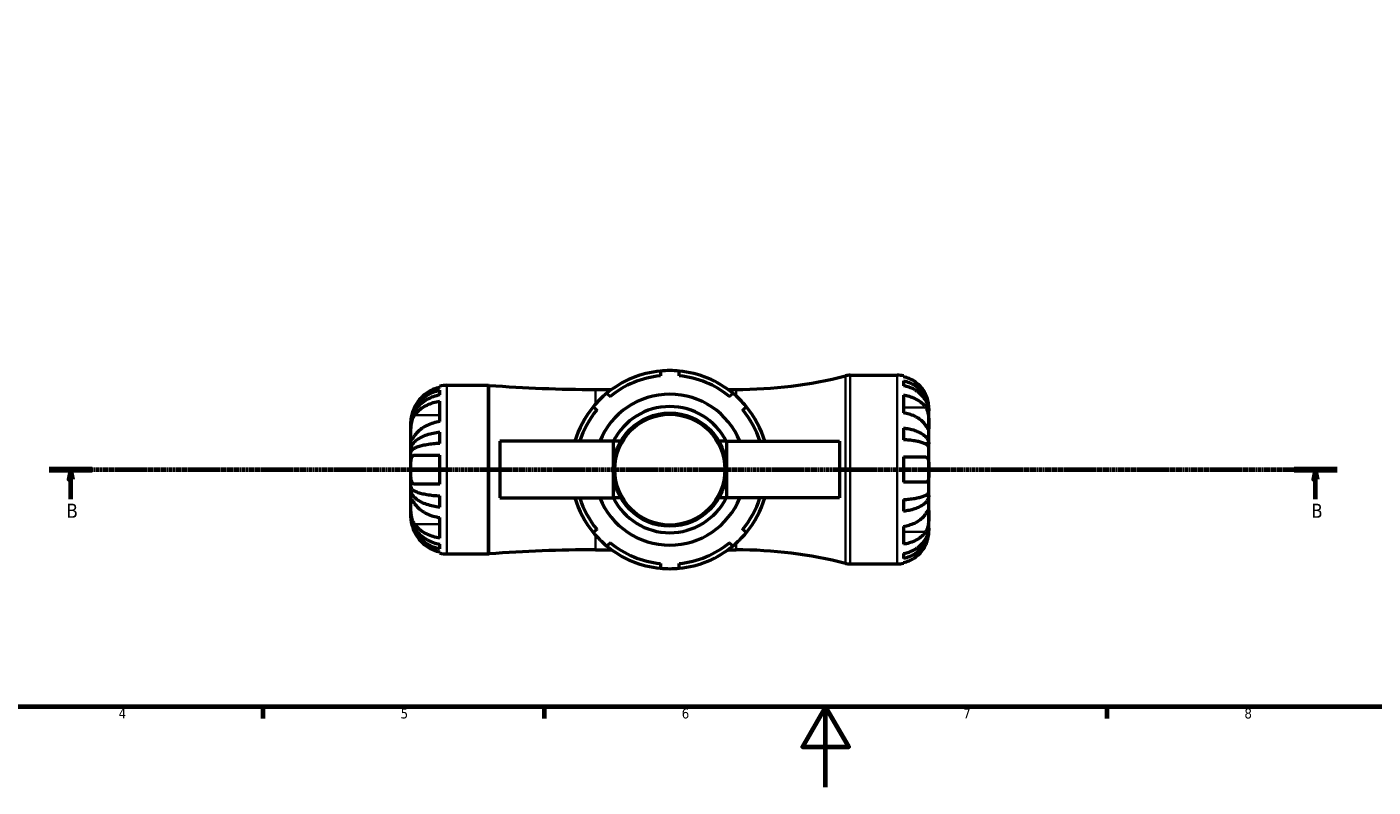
# Model space of a CAD drawing. Header units: millimetres. Extents: x 0 to 896, y 0 to 747.
# Tile 2 of 10: x 222 to 557, y 0 to 189. Entities that reach past the tile are written whole.
import ezdxf

# ---------------------------------------------------------------- set-up
doc = ezdxf.new("R2010")
doc.units = ezdxf.units.MM
doc.linetypes.add('CHAIN', pattern=[0.7087, 0.4724, -0.0591, 0.1181, -0.0591])
for name, color, linetype, lineweight in [('Border (ISO)', 7, 'Continuous', 70), ('Section Line (ISO)', 7, 'CHAIN', 70), ('Visible (ISO)', 7, 'Continuous', 50), ('Visible Narrow (ISO)', 7, 'Continuous', 35)]:
    doc.layers.add(name, color=color, linetype=linetype, lineweight=lineweight)
doc.styles.add('Label Text (ISO)', font='tahoma.ttf')
doc.styles.add('Note Text (ISO)', font='tahoma.ttf')

# ---------------------------------------------------------------- blocks, each defined once
blk = doc.blocks.new('Borders Default Border')
at = {"layer": 'Border (ISO)'}
for p, q in [((280.33, 20), (280.33, 17.1)), ((350.42, 20), (350.42, 17.1)), ((490.58, 20), (490.58, 17.1))]:
    blk.add_line(p, q, dxfattribs=at)
at = {"layer": 'Border (ISO)', "flags": 128}
for points in [[(20, 20), (20, 574), (821, 574), (821, 20), (20, 20)], [(420.5, 0), (420.5, 20), (414.73, 10), (426.27, 10), (420.5, 20)]]:
    blk.add_lwpolyline(points, dxfattribs=at)
at = {"layer": 'Border (ISO)', "color": 232, "true_color": 0xca0064, "char_height": 2.5, "attachment_point": 7, "style": 'Note Text (ISO)'}
for s, insert in [('4', (244.42, 17.1)), ('5', (314.64, 17.05)), ('6', (384.66, 17.05)), ('7', (454.77, 17.1)), ('8', (524.81, 17.04))]:
    blk.add_mtext(s, dxfattribs=dict(at, insert=insert))
blk = doc.blocks.new('2dTransSection0')
at = {"layer": 'Section Line (ISO)', "linetype": 'CHAIN'}
blk.add_line((227.15, 79.08), (547.9, 79.08), dxfattribs=at)
at = {"layer": 'Section Line (ISO)', "linetype": 'Continuous', "lineweight": 140}
for p, q in [((227.15, 79.08), (237.87, 79.08)), ((537.18, 79.08), (547.9, 79.08))]:
    blk.add_line(p, q, dxfattribs=at)
at = {"layer": 'Section Line (ISO)', "linetype": 'Continuous'}
for p, q in [((232.51, 79.08), (232.01, 76.58)), ((232.51, 76.58), (232.51, 79.08)), ((233.01, 76.58), (232.51, 79.08)), ((542.54, 79.08), (542.04, 76.58)), ((542.54, 76.58), (542.54, 79.08)), ((543.04, 76.58), (542.54, 79.08)), ((232.01, 76.58), (233.01, 76.58)), ((232.51, 71.75), (232.51, 76.58)), ((542.04, 76.58), (543.04, 76.58)), ((542.54, 71.75), (542.54, 76.58))]:
    blk.add_line(p, q, dxfattribs=at)
at = {"layer": 'Section Line (ISO)', "linetype": 'Continuous', "flags": 128}
for points in [[(233.01, 76.58), (232.51, 79.08), (232.01, 76.58), (233.01, 76.58)], [(543.04, 76.58), (542.54, 79.08), (542.04, 76.58), (543.04, 76.58)]]:
    blk.add_lwpolyline(points, dxfattribs=at)
at = {"layer": 'Section Line (ISO)'}
for points in [[(233.01, 76.58), (232.51, 79.08), (232.01, 76.58), (233.01, 76.58)], [(543.04, 76.58), (542.54, 79.08), (542.04, 76.58), (543.04, 76.58)]]:
    blk.add_solid(points, dxfattribs=at)
at = {"layer": 'Section Line (ISO)', "char_height": 3.5, "attachment_point": 7, "style": 'Label Text (ISO)'}
for insert in [(231.44, 67.08), (541.47, 67.08)]:
    blk.add_mtext('B', dxfattribs=dict(at, insert=insert))

msp = doc.modelspace()

# ---------------------------------------------------------------- linework, layer by layer
at = {"layer": 'Visible (ISO)'}
for p, q in [((426.629, 102.579), (438.325, 102.579)), ((439.9, 102.42), (439.9, 102.206)), ((439.9, 101.198), (439.9, 99.99)), ((324.4, 99.583), (324.4, 99.897)), ((324.4, 97.674), (324.4, 98.846)), ((326.2, 100.079), (336.34, 100.079)), ((363.2, 99.054), (367.214, 99.054)), ((396.186, 99.054), (398.2, 99.054)), ((439.9, 97.66), (439.9, 93.205)), ((324.4, 91.032), (324.4, 96.123)), ((446.2, 93.698), (446.2, 94.704)), ((317.2, 90.277), (317.2, 91.079)), ((446.2, 93.698), (446.188, 93.698)), ((446.2, 93.316), (446.2, 93.698)), ((446.2, 90.127), (446.2, 93.316)), ((317.2, 90.277), (317.204, 90.277)), ((317.2, 90.047), (317.2, 90.277)), ((317.2, 87.564), (317.2, 90.047)), ((317.2, 83.947), (317.2, 87.564)), ((324.4, 85.609), (324.4, 88.439)), ((439.9, 89.448), (439.9, 86.533)), ((446.2, 85.517), (446.2, 90.127)), ((317.2, 83.947), (317.473, 83.947)), ((317.2, 83.392), (317.2, 83.947)), ((367.6, 86.129), (339.4, 86.129)), ((339.4, 86.129), (339.4, 72.029)), ((369.489, 86.129), (367.6, 86.129)), ((367.6, 86.129), (367.6, 79.079)), ((395.8, 86.129), (393.911, 86.129)), ((395.8, 86.129), (424, 86.129)), ((395.8, 86.129), (395.8, 79.079)), ((424, 86.129), (424, 72.029)), ((446.2, 85.517), (445.291, 85.517)), ((446.2, 84.593), (446.2, 85.517)), ((446.2, 79.079), (446.2, 84.593)), ((317.2, 79.079), (317.2, 83.392)), ((324.4, 75.479), (324.4, 82.679)), ((439.9, 82.229), (439.9, 75.929)), ((317.2, 74.765), (317.2, 79.079)), ((367.6, 79.079), (367.6, 72.029)), ((395.8, 79.079), (395.8, 72.029)), ((446.2, 73.564), (446.2, 79.079)), ((317.2, 74.211), (317.2, 74.765)), ((317.2, 70.594), (317.2, 74.211)), ((317.2, 74.211), (317.473, 74.211)), ((317.2, 68.111), (317.2, 70.594)), ((324.4, 69.718), (324.4, 72.549)), ((339.4, 72.029), (367.6, 72.029)), ((369.489, 72.029), (367.6, 72.029)), ((395.8, 72.029), (393.911, 72.029)), ((424, 72.029), (395.8, 72.029)), ((439.9, 71.625), (439.9, 68.709)), ((446.2, 72.64), (445.291, 72.64)), ((446.2, 72.64), (446.2, 73.564)), ((446.2, 68.03), (446.2, 72.64)), ((317.2, 67.881), (317.2, 68.111)), ((317.2, 67.079), (317.2, 67.881)), ((317.2, 67.881), (317.204, 67.881)), ((324.4, 62.034), (324.4, 67.125)), ((446.2, 64.842), (446.2, 68.03)), ((439.9, 64.953), (439.9, 60.498)), ((446.2, 64.459), (446.188, 64.459)), ((446.2, 64.459), (446.2, 64.842)), ((446.2, 63.454), (446.2, 64.459)), ((324.4, 59.311), (324.4, 60.484)), ((324.4, 58.261), (324.4, 58.574)), ((326.2, 58.079), (336.34, 58.079)), ((363.2, 59.104), (367.214, 59.104)), ((396.186, 59.104), (398.2, 59.104)), ((439.9, 58.168), (439.9, 56.96)), ((426.629, 55.579), (438.325, 55.579)), ((439.9, 55.951), (439.9, 55.738))]:
    msp.add_line(p, q, dxfattribs=at)
msp.add_circle((381.7, 79.079), 14.1, dxfattribs=at)
for centre, radius, start, end in [((381.7, 79.079), 24.675, 95.46502, 129.53498), ((381.7, 79.079), 23.5, 95.73917, 129.26083), ((381.7, 79.079), 24.675, 84.53498, 95.46502), ((381.7, 79.079), 24.675, 50.46502, 84.53498), ((381.7, 79.079), 23.5, 50.73917, 84.26083), ((398.2, 210.755), 111.701, 270, 284.13648), ((426.629, 97.879), 4.7, 90, 104.13648), ((438.325, 94.704), 7.875, 78.46304, 90), ((326.2, 91.079), 9, 90, 101.53696), ((336.34, 95.379), 4.7, 85.6292, 90), ((363.2, 446.797), 347.743, 265.6292, 270), ((381.7, 79.079), 24.675, 129.53498, 140.46502), ((381.7, 79.079), 18.8, 22.02431, 157.97569), ((381.7, 79.079), 24.675, 39.53498, 50.46502), ((381.7, 79.079), 24.675, 140.46502, 163.39845), ((381.7, 79.079), 23.5, 140.73917, 162.5424), ((381.7, 79.079), 15.72, 26.64638, 153.35362), ((381.7, 79.079), 23.5, 17.4576, 39.26083), ((381.7, 79.079), 24.675, 16.60155, 39.53498), ((381.7, 79.079), 24.675, 196.60155, 219.53498), ((381.7, 79.079), 23.5, 197.4576, 219.26083), ((381.7, 79.079), 18.8, 202.02431, 337.97569), ((381.7, 79.079), 15.72, 206.64638, 333.35362), ((381.7, 79.079), 23.5, 320.73917, 342.5424), ((381.7, 79.079), 24.675, 320.46502, 343.39845), ((381.7, 79.079), 24.675, 219.53498, 230.46502), ((381.7, 79.079), 23.5, 230.73917, 264.26083), ((381.7, 79.079), 23.5, 275.73917, 309.26083), ((381.7, 79.079), 24.675, 309.53498, 320.46502), ((326.2, 67.079), 9, 258.46304, 270), ((336.34, 62.779), 4.7, 270, 274.3708), ((363.2, -288.639), 347.743, 90, 94.3708), ((381.7, 79.079), 24.675, 230.46502, 264.53498), ((381.7, 79.079), 24.675, 275.46502, 309.53498), ((398.2, -52.597), 111.701, 75.86352, 90), ((381.7, 79.079), 24.675, 264.53498, 275.46502), ((426.629, 60.279), 4.7, 255.86352, 270), ((438.325, 63.454), 7.875, 270, 281.53696)]:
    msp.add_arc(centre, radius, start, end, dxfattribs=at)
for points, weights in [([(379.35, 103.642), (379.35, 103.037), (379.35, 102.461)], [1.20259019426, 1.22998749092, 1.25725338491]), ([(384.05, 102.461), (384.05, 103.037), (384.05, 103.642)], [1.25725338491, 1.22998749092, 1.20259019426]), ([(366.828, 97.274), (366.421, 97.681), (365.993, 98.109)], [1.25725338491, 1.22998749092, 1.20259019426]), ([(397.407, 98.109), (396.979, 97.681), (396.572, 97.274)], [1.20259019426, 1.22998749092, 1.25725338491]), ([(362.67, 94.786), (363.097, 94.358), (363.505, 93.951)], [1.20259019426, 1.22998749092, 1.25725338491]), ([(399.895, 93.951), (400.303, 94.358), (400.73, 94.786)], [1.25725338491, 1.22998749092, 1.20259019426]), ([(363.505, 64.207), (363.097, 63.8), (362.67, 63.372)], [1.25725338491, 1.22998749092, 1.20259019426]), ([(400.73, 63.372), (400.303, 63.8), (399.895, 64.207)], [1.20259019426, 1.22998749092, 1.25725338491]), ([(365.993, 60.049), (366.421, 60.476), (366.828, 60.883)], [1.20259019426, 1.22998749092, 1.25725338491]), ([(396.572, 60.883), (396.979, 60.476), (397.407, 60.049)], [1.25725338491, 1.22998749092, 1.20259019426]), ([(379.35, 55.697), (379.35, 55.121), (379.35, 54.516)], [1.25725338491, 1.22998749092, 1.20259019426]), ([(384.05, 54.516), (384.05, 55.121), (384.05, 55.697)], [1.20259019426, 1.22998749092, 1.25725338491])]:
    msp.add_rational_spline(points, weights, degree=2, dxfattribs=at)
for points, knots in [([(445.422, 97.854), (445.264, 98.187), (445.075, 98.524), (444.567, 99.29), (444.224, 99.704), (443.536, 100.397), (443.127, 100.74), (442.247, 101.331), (441.775, 101.58), (440.892, 101.947), (440.402, 102.103), (439.9, 102.206)], [3.89239507, 3.89239507, 3.89239507, 3.89239507, 3.99831093, 3.99831093, 4.14541915, 4.14541915, 4.2913159, 4.2913159, 4.43721264, 4.43721264, 4.57824766, 4.57824766, 4.57824766, 4.57824766]), ([(439.9, 101.198), (440.405, 101.097), (440.898, 100.947), (441.784, 100.591), (442.256, 100.351), (443.137, 99.781), (443.546, 99.45), (444.233, 98.783), (444.575, 98.385), (445.165, 97.53), (445.412, 97.071), (445.785, 96.198), (445.945, 95.702), (446.152, 94.689), (446.2, 94.172), (446.2, 93.698)], [0.1494024, 0.1494024, 0.1494024, 0.1494024, 0.2912498, 0.2912498, 0.4370651, 0.4370651, 0.5828803, 0.5828803, 0.7290354, 0.7290354, 0.8751905, 0.8751905, 1.0219149, 1.0219149, 1.1686392, 1.1686392, 1.1686392, 1.1686392]), ([(317.2, 90.277), (317.2, 90.818), (317.255, 91.409), (317.492, 92.567), (317.674, 93.134), (318.1, 94.132), (318.383, 94.656), (319.057, 95.634), (319.447, 96.088), (320.233, 96.849), (320.701, 97.228), (321.707, 97.88), (322.247, 98.154), (323.259, 98.56), (323.823, 98.732), (324.4, 98.846)], [4.0294583, 4.0294583, 4.0294583, 4.0294583, 4.1971987, 4.1971987, 4.3649392, 4.3649392, 4.5319232, 4.5319232, 4.6989071, 4.6989071, 4.8655271, 4.8655271, 5.032147, 5.032147, 5.1942804, 5.1942804, 5.1942804, 5.1942804]), ([(324.4, 97.674), (323.823, 97.572), (323.259, 97.419), (322.247, 97.057), (321.707, 96.813), (320.701, 96.233), (320.233, 95.897), (319.447, 95.219), (319.057, 94.815), (318.383, 93.945), (318.1, 93.478), (317.674, 92.59), (317.492, 92.086), (317.255, 91.055), (317.2, 90.529), (317.2, 90.047)], [0.1707444, 0.1707444, 0.1707444, 0.1707444, 0.3328777, 0.3328777, 0.4994976, 0.4994976, 0.6661176, 0.6661176, 0.8331016, 0.8331016, 1.0000855, 1.0000855, 1.167826, 1.167826, 1.3355665, 1.3355665, 1.3355665, 1.3355665]), ([(324.4, 99.583), (323.83, 99.465), (323.274, 99.289), (322.269, 98.869), (321.731, 98.585), (320.726, 97.907), (320.26, 97.515), (319.472, 96.719), (319.079, 96.242), (318.515, 95.388), (318.314, 95.033), (318.143, 94.679)], [7.93353996, 7.93353996, 7.93353996, 7.93353996, 8.09360978, 8.09360978, 8.26028038, 8.26028038, 8.42695097, 8.42695097, 8.59618711, 8.59618711, 8.70836179, 8.70836179, 8.70836179, 8.70836179]), ([(446.2, 93.316), (446.2, 93.737), (446.152, 94.197), (445.945, 95.099), (445.785, 95.54), (445.412, 96.317), (445.165, 96.725), (444.575, 97.487), (444.233, 97.841), (443.546, 98.434), (443.137, 98.729), (442.256, 99.237), (441.784, 99.45), (440.898, 99.767), (440.405, 99.901), (439.9, 99.99)], [3.5133937, 3.5133937, 3.5133937, 3.5133937, 3.6601181, 3.6601181, 3.8068425, 3.8068425, 3.9529976, 3.9529976, 4.0991526, 4.0991526, 4.2449679, 4.2449679, 4.3907831, 4.3907831, 4.5326305, 4.5326305, 4.5326305, 4.5326305]), ([(439.9, 97.66), (440.402, 97.587), (440.892, 97.477), (441.775, 97.217), (442.247, 97.041), (443.127, 96.623), (443.536, 96.38), (444.224, 95.891), (444.567, 95.598), (445.075, 95.056), (445.264, 94.818), (445.422, 94.582)], [0.14941001, 0.14941001, 0.14941001, 0.14941001, 0.29044502, 0.29044502, 0.43634177, 0.43634177, 0.58223851, 0.58223851, 0.72934673, 0.72934673, 0.83526259, 0.83526259, 0.83526259, 0.83526259]), ([(446.2, 94.704), (446.2, 94.704), (446.2, 94.727), (446.199, 94.821), (446.198, 94.895), (446.184, 95.164), (446.164, 95.407), (446.079, 95.918), (446.029, 96.154), (445.91, 96.592), (445.852, 96.783), (445.715, 97.172), (445.638, 97.37), (445.511, 97.663), (445.467, 97.759), (445.422, 97.854)], [-2.17667965, -2.17667965, -2.17667965, -2.17667965, -2.11086653, -2.11086653, -2.04055216, -2.04055216, -1.91738302, -1.91738302, -1.82942275, -1.82942275, -1.76558177, -1.76558177, -1.70117883, -1.70117883, -1.66961913, -1.66961913, -1.66961913, -1.66961913]), ([(318.143, 94.679), (318.061, 94.511), (317.984, 94.341), (317.809, 93.93), (317.717, 93.689), (317.561, 93.234), (317.497, 93.021), (317.375, 92.556), (317.324, 92.314), (317.236, 91.782), (317.216, 91.53), (317.198, 91.173), (317.2, 91.079), (317.2, 91.079)], [-0.58071563, -0.58071563, -0.58071563, -0.58071563, -0.52491146, -0.52491146, -0.44589579, -0.44589579, -0.37285388, -0.37285388, -0.27903522, -0.27903522, -0.14246101, -0.14246101, 0, 0, 0, 0]), ([(318.143, 92.655), (318.314, 92.905), (318.515, 93.157), (319.079, 93.761), (319.472, 94.098), (320.26, 94.661), (320.726, 94.938), (321.731, 95.417), (322.269, 95.618), (323.274, 95.915), (323.83, 96.04), (324.4, 96.123)], [1.64201534, 1.64201534, 1.64201534, 1.64201534, 1.75419003, 1.75419003, 1.92342617, 1.92342617, 2.09009676, 2.09009676, 2.25676735, 2.25676735, 2.41683718, 2.41683718, 2.41683718, 2.41683718]), ([(445.422, 94.582), (445.48, 94.496), (445.535, 94.404), (445.671, 94.148), (445.747, 93.977), (445.882, 93.604), (445.94, 93.403), (446.055, 92.904), (446.101, 92.603), (446.173, 91.907), (446.188, 91.519), (446.202, 90.771), (446.2, 90.422), (446.2, 90.127)], [-0.50766593, -0.50766593, -0.50766593, -0.50766593, -0.46718991, -0.46718991, -0.40200215, -0.40200215, -0.33506637, -0.33506637, -0.24300458, -0.24300458, -0.12488859, -0.12488859, 0, 0, 0, 0]), ([(317.2, 87.564), (317.2, 87.845), (317.199, 88.171), (317.209, 88.951), (317.223, 89.411), (317.303, 90.218), (317.352, 90.555), (317.474, 91.113), (317.535, 91.337), (317.678, 91.764), (317.76, 91.964), (317.94, 92.334), (318.038, 92.503), (318.143, 92.655)], [0, 0, 0, 0, 0.11928335, 0.11928335, 0.26101452, 0.26101452, 0.36343561, 0.36343561, 0.43652646, 0.43652646, 0.50971832, 0.50971832, 0.5819617, 0.5819617, 0.5819617, 0.5819617]), ([(324.4, 91.032), (323.83, 90.949), (323.274, 90.824), (322.269, 90.527), (321.731, 90.326), (320.726, 89.847), (320.26, 89.569), (319.472, 89.007), (319.079, 88.67), (318.515, 88.066), (318.314, 87.814), (318.143, 87.564)], [7.93353996, 7.93353996, 7.93353996, 7.93353996, 8.09360978, 8.09360978, 8.26028038, 8.26028038, 8.42695097, 8.42695097, 8.59618711, 8.59618711, 8.70836179, 8.70836179, 8.70836179, 8.70836179]), ([(445.422, 90.127), (445.264, 90.363), (445.075, 90.601), (444.567, 91.143), (444.224, 91.436), (443.536, 91.926), (443.127, 92.168), (442.247, 92.586), (441.775, 92.762), (440.892, 93.022), (440.402, 93.132), (439.9, 93.205)], [3.89239507, 3.89239507, 3.89239507, 3.89239507, 3.99831093, 3.99831093, 4.14541915, 4.14541915, 4.2913159, 4.2913159, 4.43721264, 4.43721264, 4.57824766, 4.57824766, 4.57824766, 4.57824766]), ([(318.143, 87.564), (318.054, 87.435), (317.971, 87.314), (317.797, 87.067), (317.71, 86.947), (317.561, 86.751), (317.499, 86.673), (317.375, 86.542), (317.324, 86.505), (317.236, 86.517), (317.216, 86.609), (317.198, 86.963), (317.2, 87.228), (317.2, 87.564)], [-0.58113961, -0.58113961, -0.58113961, -0.58113961, -0.52034588, -0.52034588, -0.44560245, -0.44560245, -0.37403451, -0.37403451, -0.27845622, -0.27845622, -0.14245994, -0.14245994, 0, 0, 0, 0]), ([(317.2, 83.947), (317.2, 84.23), (317.255, 84.54), (317.492, 85.148), (317.674, 85.445), (318.1, 85.968), (318.383, 86.242), (319.057, 86.755), (319.447, 86.993), (320.233, 87.392), (320.701, 87.591), (321.707, 87.932), (322.247, 88.076), (323.259, 88.289), (323.823, 88.379), (324.4, 88.439)], [4.0294583, 4.0294583, 4.0294583, 4.0294583, 4.1971987, 4.1971987, 4.3649392, 4.3649392, 4.5319232, 4.5319232, 4.6989071, 4.6989071, 4.8655271, 4.8655271, 5.032147, 5.032147, 5.1942804, 5.1942804, 5.1942804, 5.1942804]), ([(439.9, 89.448), (440.405, 89.396), (440.898, 89.317), (441.784, 89.131), (442.256, 89.005), (443.137, 88.706), (443.546, 88.532), (444.233, 88.183), (444.575, 87.974), (445.165, 87.526), (445.412, 87.285), (445.785, 86.827), (445.945, 86.567), (446.152, 86.036), (446.2, 85.765), (446.2, 85.517)], [0.1494024, 0.1494024, 0.1494024, 0.1494024, 0.2912498, 0.2912498, 0.4370651, 0.4370651, 0.5828803, 0.5828803, 0.7290354, 0.7290354, 0.8751905, 0.8751905, 1.0219149, 1.0219149, 1.1686392, 1.1686392, 1.1686392, 1.1686392]), ([(446.2, 90.127), (446.2, 89.972), (446.2, 89.833), (446.199, 89.585), (446.198, 89.479), (446.185, 89.281), (446.17, 89.216), (446.105, 89.197), (446.058, 89.235), (445.94, 89.376), (445.882, 89.455), (445.747, 89.647), (445.672, 89.757), (445.535, 89.959), (445.48, 90.041), (445.422, 90.127)], [0, 0, 0, 0, 0.06608139, 0.06608139, 0.13667451, 0.13667451, 0.23873403, 0.23873403, 0.33457773, 0.33457773, 0.40157847, 0.40157847, 0.46685307, 0.46685307, 0.50745344, 0.50745344, 0.50745344, 0.50745344]), ([(324.4, 85.609), (323.822, 85.579), (323.257, 85.534), (322.243, 85.429), (321.703, 85.358), (320.696, 85.189), (320.229, 85.091), (319.443, 84.894), (319.053, 84.777), (318.381, 84.524), (318.099, 84.389), (317.673, 84.131), (317.491, 83.984), (317.255, 83.685), (317.2, 83.532), (317.2, 83.392)], [0.1707505, 0.1707505, 0.1707505, 0.1707505, 0.3331939, 0.3331939, 0.4999724, 0.4999724, 0.666751, 0.666751, 0.8335771, 0.8335771, 1.0004033, 1.0004033, 1.1679849, 1.1679849, 1.3355665, 1.3355665, 1.3355665, 1.3355665]), ([(446.2, 84.593), (446.2, 84.716), (446.152, 84.849), (445.945, 85.111), (445.785, 85.24), (445.412, 85.465), (445.165, 85.584), (444.575, 85.805), (444.233, 85.908), (443.546, 86.081), (443.137, 86.166), (442.256, 86.314), (441.784, 86.376), (440.898, 86.468), (440.405, 86.507), (439.9, 86.533)], [3.5133937, 3.5133937, 3.5133937, 3.5133937, 3.6601181, 3.6601181, 3.8068425, 3.8068425, 3.9529976, 3.9529976, 4.0991526, 4.0991526, 4.2449679, 4.2449679, 4.3907831, 4.3907831, 4.5326305, 4.5326305, 4.5326305, 4.5326305]), ([(317.2, 79.079), (317.2, 79.342), (317.2, 79.605), (317.202, 80.146), (317.204, 80.421), (317.227, 81.098), (317.257, 81.468), (317.365, 81.963), (317.42, 82.125), (317.539, 82.347), (317.594, 82.423), (317.718, 82.545), (317.785, 82.59), (317.946, 82.66), (318.041, 82.679), (318.143, 82.679)], [0, 0, 0, 0, 0.07902176, 0.07902176, 0.1663989, 0.1663989, 0.3061696, 0.3061696, 0.39317532, 0.39317532, 0.45313132, 0.45313132, 0.51187135, 0.51187135, 0.5822696, 0.5822696, 0.5822696, 0.5822696]), ([(318.143, 82.679), (318.314, 82.679), (318.515, 82.679), (319.079, 82.679), (319.472, 82.679), (320.26, 82.679), (320.726, 82.679), (321.731, 82.679), (322.269, 82.679), (323.274, 82.679), (323.83, 82.679), (324.4, 82.679)], [1.64201534, 1.64201534, 1.64201534, 1.64201534, 1.75419003, 1.75419003, 1.92342617, 1.92342617, 2.09009676, 2.09009676, 2.25676735, 2.25676735, 2.41683718, 2.41683718, 2.41683718, 2.41683718]), ([(439.9, 82.229), (440.402, 82.229), (440.892, 82.229), (441.775, 82.229), (442.247, 82.229), (443.127, 82.229), (443.536, 82.229), (444.224, 82.229), (444.567, 82.229), (445.075, 82.229), (445.264, 82.229), (445.422, 82.229)], [0.14941001, 0.14941001, 0.14941001, 0.14941001, 0.29044502, 0.29044502, 0.43634177, 0.43634177, 0.58223851, 0.58223851, 0.72934673, 0.72934673, 0.83526259, 0.83526259, 0.83526259, 0.83526259]), ([(445.422, 82.229), (445.428, 82.229), (445.434, 82.229), (445.519, 82.227), (445.593, 82.211), (445.72, 82.154), (445.774, 82.117), (445.882, 82.01), (445.933, 81.935), (446.051, 81.69), (446.101, 81.491), (446.174, 80.973), (446.188, 80.648), (446.202, 79.907), (446.2, 79.495), (446.2, 79.079)], [-0.51072287, -0.51072287, -0.51072287, -0.51072287, -0.50653573, -0.50653573, -0.4498196, -0.4498196, -0.40070764, -0.40070764, -0.34173664, -0.34173664, -0.24159774, -0.24159774, -0.12498377, -0.12498377, 0, 0, 0, 0]), ([(318.143, 75.479), (318.117, 75.479), (318.091, 75.48), (317.967, 75.492), (317.875, 75.52), (317.724, 75.609), (317.662, 75.661), (317.543, 75.802), (317.488, 75.894), (317.368, 76.172), (317.316, 76.381), (317.234, 76.939), (317.215, 77.301), (317.198, 78.135), (317.2, 78.604), (317.2, 79.079)], [-0.58007068, -0.58007068, -0.58007068, -0.58007068, -0.5622385, -0.5622385, -0.49235728, -0.49235728, -0.43568449, -0.43568449, -0.37180176, -0.37180176, -0.27108318, -0.27108318, -0.14232359, -0.14232359, 0, 0, 0, 0]), ([(446.2, 79.079), (446.2, 78.828), (446.2, 78.579), (446.198, 78.068), (446.196, 77.81), (446.174, 77.213), (446.146, 76.901), (446.048, 76.474), (445.995, 76.331), (445.881, 76.148), (445.83, 76.09), (445.72, 76.003), (445.662, 75.973), (445.544, 75.937), (445.485, 75.929), (445.422, 75.929)], [0, 0, 0, 0, 0.07514839, 0.07514839, 0.15775683, 0.15775683, 0.27887104, 0.27887104, 0.36056434, 0.36056434, 0.41315921, 0.41315921, 0.46174689, 0.46174689, 0.50485698, 0.50485698, 0.50485698, 0.50485698]), ([(317.2, 74.765), (317.2, 74.625), (317.255, 74.472), (317.492, 74.173), (317.674, 74.026), (318.1, 73.768), (318.383, 73.633), (319.057, 73.38), (319.447, 73.262), (320.233, 73.065), (320.701, 72.968), (321.707, 72.799), (322.247, 72.728), (323.259, 72.623), (323.823, 72.578), (324.4, 72.549)], [4.0294583, 4.0294583, 4.0294583, 4.0294583, 4.1971987, 4.1971987, 4.3649392, 4.3649392, 4.5319232, 4.5319232, 4.6989071, 4.6989071, 4.8655271, 4.8655271, 5.032147, 5.032147, 5.1942804, 5.1942804, 5.1942804, 5.1942804]), ([(324.4, 69.718), (323.822, 69.778), (323.257, 69.869), (322.243, 70.082), (321.703, 70.226), (320.696, 70.569), (320.229, 70.767), (319.443, 71.167), (319.053, 71.405), (318.381, 71.917), (318.099, 72.191), (317.673, 72.714), (317.491, 73.011), (317.255, 73.618), (317.2, 73.927), (317.2, 74.211)], [0.1707505, 0.1707505, 0.1707505, 0.1707505, 0.3331939, 0.3331939, 0.4999724, 0.4999724, 0.666751, 0.666751, 0.8335771, 0.8335771, 1.0004033, 1.0004033, 1.1679849, 1.1679849, 1.3355665, 1.3355665, 1.3355665, 1.3355665]), ([(324.4, 75.479), (323.83, 75.479), (323.274, 75.479), (322.269, 75.479), (321.731, 75.479), (320.726, 75.479), (320.26, 75.479), (319.472, 75.479), (319.079, 75.479), (318.515, 75.479), (318.314, 75.479), (318.143, 75.479)], [7.93353996, 7.93353996, 7.93353996, 7.93353996, 8.09360978, 8.09360978, 8.26028038, 8.26028038, 8.42695097, 8.42695097, 8.59618711, 8.59618711, 8.70836179, 8.70836179, 8.70836179, 8.70836179]), ([(445.422, 75.929), (445.264, 75.929), (445.075, 75.929), (444.567, 75.929), (444.224, 75.929), (443.536, 75.929), (443.127, 75.929), (442.247, 75.929), (441.775, 75.929), (440.892, 75.929), (440.402, 75.929), (439.9, 75.929)], [3.89239507, 3.89239507, 3.89239507, 3.89239507, 3.99831093, 3.99831093, 4.14541915, 4.14541915, 4.2913159, 4.2913159, 4.43721264, 4.43721264, 4.57824766, 4.57824766, 4.57824766, 4.57824766]), ([(318.143, 65.502), (318.054, 65.631), (317.971, 65.772), (317.797, 66.109), (317.71, 66.311), (317.561, 66.733), (317.499, 66.95), (317.375, 67.477), (317.324, 67.79), (317.236, 68.556), (317.216, 69.002), (317.198, 69.859), (317.2, 70.258), (317.2, 70.594)], [-0.58113961, -0.58113961, -0.58113961, -0.58113961, -0.52034588, -0.52034588, -0.44560245, -0.44560245, -0.37403451, -0.37403451, -0.27845622, -0.27845622, -0.14245994, -0.14245994, 0, 0, 0, 0]), ([(317.2, 70.594), (317.2, 70.875), (317.199, 71.107), (317.209, 71.489), (317.223, 71.611), (317.303, 71.662), (317.352, 71.636), (317.474, 71.513), (317.535, 71.44), (317.678, 71.254), (317.76, 71.142), (317.94, 70.887), (318.038, 70.746), (318.143, 70.594)], [0, 0, 0, 0, 0.11928335, 0.11928335, 0.26101452, 0.26101452, 0.36343561, 0.36343561, 0.43652646, 0.43652646, 0.50971832, 0.50971832, 0.5819617, 0.5819617, 0.5819617, 0.5819617]), ([(318.143, 70.594), (318.314, 70.343), (318.515, 70.092), (319.079, 69.488), (319.472, 69.151), (320.26, 68.588), (320.726, 68.311), (321.731, 67.832), (322.269, 67.63), (323.274, 67.334), (323.83, 67.209), (324.4, 67.125)], [1.64201534, 1.64201534, 1.64201534, 1.64201534, 1.75419003, 1.75419003, 1.92342617, 1.92342617, 2.09009676, 2.09009676, 2.25676735, 2.25676735, 2.41683718, 2.41683718, 2.41683718, 2.41683718]), ([(439.9, 71.625), (440.405, 71.651), (440.898, 71.69), (441.784, 71.782), (442.256, 71.844), (443.137, 71.991), (443.546, 72.077), (444.233, 72.249), (444.575, 72.352), (445.165, 72.574), (445.412, 72.692), (445.785, 72.918), (445.945, 73.046), (446.152, 73.308), (446.2, 73.442), (446.2, 73.564)], [0.1494024, 0.1494024, 0.1494024, 0.1494024, 0.2912498, 0.2912498, 0.4370651, 0.4370651, 0.5828803, 0.5828803, 0.7290354, 0.7290354, 0.8751905, 0.8751905, 1.0219149, 1.0219149, 1.1686392, 1.1686392, 1.1686392, 1.1686392]), ([(446.2, 72.64), (446.2, 72.392), (446.152, 72.121), (445.945, 71.59), (445.785, 71.33), (445.412, 70.872), (445.165, 70.632), (444.575, 70.183), (444.233, 69.975), (443.546, 69.625), (443.137, 69.452), (442.256, 69.153), (441.784, 69.027), (440.898, 68.841), (440.405, 68.762), (439.9, 68.709)], [3.5133937, 3.5133937, 3.5133937, 3.5133937, 3.6601181, 3.6601181, 3.8068425, 3.8068425, 3.9529976, 3.9529976, 4.0991526, 4.0991526, 4.2449679, 4.2449679, 4.3907831, 4.3907831, 4.5326305, 4.5326305, 4.5326305, 4.5326305]), ([(317.2, 67.079), (317.2, 67.079), (317.199, 67.014), (317.208, 66.76), (317.218, 66.576), (317.276, 66.115), (317.321, 65.848), (317.44, 65.343), (317.5, 65.124), (317.643, 64.677), (317.724, 64.45), (317.914, 63.973), (318.024, 63.724), (318.143, 63.479)], [-2.48421995, -2.48421995, -2.48421995, -2.48421995, -2.36558478, -2.36558478, -2.24856231, -2.24856231, -2.13685451, -2.13685451, -2.05948631, -2.05948631, -1.98415818, -1.98415818, -1.90200474, -1.90200474, -1.90200474, -1.90200474]), ([(317.2, 68.111), (317.2, 67.629), (317.255, 67.103), (317.492, 66.072), (317.674, 65.567), (318.1, 64.679), (318.383, 64.213), (319.057, 63.343), (319.447, 62.939), (320.233, 62.261), (320.701, 61.924), (321.707, 61.344), (322.247, 61.1), (323.259, 60.739), (323.823, 60.585), (324.4, 60.484)], [4.0294583, 4.0294583, 4.0294583, 4.0294583, 4.1971987, 4.1971987, 4.3649392, 4.3649392, 4.5319232, 4.5319232, 4.6989071, 4.6989071, 4.8655271, 4.8655271, 5.032147, 5.032147, 5.1942804, 5.1942804, 5.1942804, 5.1942804]), ([(324.4, 59.311), (323.823, 59.426), (323.259, 59.598), (322.247, 60.004), (321.707, 60.278), (320.701, 60.93), (320.233, 61.308), (319.447, 62.07), (319.057, 62.524), (318.383, 63.502), (318.1, 64.025), (317.674, 65.024), (317.492, 65.59), (317.255, 66.748), (317.2, 67.34), (317.2, 67.881)], [0.1707444, 0.1707444, 0.1707444, 0.1707444, 0.3328777, 0.3328777, 0.4994976, 0.4994976, 0.6661176, 0.6661176, 0.8331016, 0.8331016, 1.0000855, 1.0000855, 1.167826, 1.167826, 1.3355665, 1.3355665, 1.3355665, 1.3355665]), ([(439.9, 64.953), (440.402, 65.026), (440.892, 65.136), (441.775, 65.395), (442.247, 65.571), (443.127, 65.99), (443.536, 66.232), (444.224, 66.722), (444.567, 67.015), (445.075, 67.557), (445.264, 67.795), (445.422, 68.03)], [0.14941001, 0.14941001, 0.14941001, 0.14941001, 0.29044502, 0.29044502, 0.43634177, 0.43634177, 0.58223851, 0.58223851, 0.72934673, 0.72934673, 0.83526259, 0.83526259, 0.83526259, 0.83526259]), ([(445.422, 68.03), (445.48, 68.116), (445.535, 68.198), (445.671, 68.4), (445.747, 68.511), (445.882, 68.702), (445.94, 68.781), (446.055, 68.919), (446.101, 68.958), (446.173, 68.945), (446.188, 68.865), (446.202, 68.558), (446.2, 68.325), (446.2, 68.03)], [-0.50766593, -0.50766593, -0.50766593, -0.50766593, -0.46718991, -0.46718991, -0.40200215, -0.40200215, -0.33506637, -0.33506637, -0.24300458, -0.24300458, -0.12488859, -0.12488859, 0, 0, 0, 0]), ([(446.2, 68.03), (446.2, 67.874), (446.2, 67.703), (446.199, 67.321), (446.198, 67.11), (446.185, 66.57), (446.17, 66.235), (446.105, 65.579), (446.058, 65.266), (445.94, 64.755), (445.882, 64.554), (445.747, 64.181), (445.672, 64.009), (445.535, 63.754), (445.48, 63.662), (445.422, 63.575)], [0, 0, 0, 0, 0.06608139, 0.06608139, 0.13667451, 0.13667451, 0.23873403, 0.23873403, 0.33457773, 0.33457773, 0.40157847, 0.40157847, 0.46685307, 0.46685307, 0.50745344, 0.50745344, 0.50745344, 0.50745344]), ([(324.4, 62.034), (323.83, 62.118), (323.274, 62.243), (322.269, 62.539), (321.731, 62.741), (320.726, 63.219), (320.26, 63.497), (319.472, 64.059), (319.079, 64.397), (318.515, 65.001), (318.314, 65.252), (318.143, 65.502)], [7.93353996, 7.93353996, 7.93353996, 7.93353996, 8.09360978, 8.09360978, 8.26028038, 8.26028038, 8.42695097, 8.42695097, 8.59618711, 8.59618711, 8.70836179, 8.70836179, 8.70836179, 8.70836179]), ([(439.9, 58.168), (440.405, 58.257), (440.898, 58.391), (441.784, 58.707), (442.256, 58.921), (443.137, 59.429), (443.546, 59.723), (444.233, 60.317), (444.575, 60.671), (445.165, 61.432), (445.412, 61.84), (445.785, 62.618), (445.945, 63.059), (446.152, 63.96), (446.2, 64.42), (446.2, 64.842)], [0.1494024, 0.1494024, 0.1494024, 0.1494024, 0.2912498, 0.2912498, 0.4370651, 0.4370651, 0.5828803, 0.5828803, 0.7290354, 0.7290354, 0.8751905, 0.8751905, 1.0219149, 1.0219149, 1.1686392, 1.1686392, 1.1686392, 1.1686392]), ([(446.2, 64.459), (446.2, 63.986), (446.152, 63.469), (445.945, 62.456), (445.785, 61.96), (445.412, 61.086), (445.165, 60.628), (444.575, 59.772), (444.233, 59.375), (443.546, 58.708), (443.137, 58.377), (442.256, 57.806), (441.784, 57.566), (440.898, 57.211), (440.405, 57.06), (439.9, 56.96)], [3.5133937, 3.5133937, 3.5133937, 3.5133937, 3.6601181, 3.6601181, 3.8068425, 3.8068425, 3.9529976, 3.9529976, 4.0991526, 4.0991526, 4.2449679, 4.2449679, 4.3907831, 4.3907831, 4.5326305, 4.5326305, 4.5326305, 4.5326305]), ([(318.143, 63.479), (318.314, 63.125), (318.515, 62.769), (319.079, 61.915), (319.472, 61.438), (320.26, 60.643), (320.726, 60.25), (321.731, 59.573), (322.269, 59.288), (323.274, 58.869), (323.83, 58.692), (324.4, 58.574)], [1.64201534, 1.64201534, 1.64201534, 1.64201534, 1.75419003, 1.75419003, 1.92342617, 1.92342617, 2.09009676, 2.09009676, 2.25676735, 2.25676735, 2.41683718, 2.41683718, 2.41683718, 2.41683718]), ([(445.422, 63.575), (445.264, 63.34), (445.075, 63.102), (444.567, 62.56), (444.224, 62.267), (443.536, 61.777), (443.127, 61.535), (442.247, 61.116), (441.775, 60.941), (440.892, 60.681), (440.402, 60.571), (439.9, 60.498)], [3.89239507, 3.89239507, 3.89239507, 3.89239507, 3.99831093, 3.99831093, 4.14541915, 4.14541915, 4.2913159, 4.2913159, 4.43721264, 4.43721264, 4.57824766, 4.57824766, 4.57824766, 4.57824766]), ([(445.422, 60.304), (445.484, 60.435), (445.543, 60.567), (445.679, 60.892), (445.752, 61.085), (445.883, 61.474), (445.94, 61.668), (446.055, 62.117), (446.101, 62.359), (446.173, 62.843), (446.188, 63.06), (446.202, 63.371), (446.2, 63.454), (446.2, 63.454)], [-0.50816407, -0.50816407, -0.50816407, -0.50816407, -0.46460526, -0.46460526, -0.40154747, -0.40154747, -0.3356183, -0.3356183, -0.24286964, -0.24286964, -0.12490659, -0.12490659, 0, 0, 0, 0]), ([(439.9, 55.951), (440.402, 56.055), (440.892, 56.21), (441.775, 56.578), (442.247, 56.826), (443.127, 57.418), (443.536, 57.761), (444.224, 58.453), (444.567, 58.867), (445.075, 59.634), (445.264, 59.971), (445.422, 60.304)], [0.14941001, 0.14941001, 0.14941001, 0.14941001, 0.29044502, 0.29044502, 0.43634177, 0.43634177, 0.58223851, 0.58223851, 0.72934673, 0.72934673, 0.83526259, 0.83526259, 0.83526259, 0.83526259])]:
    msp.add_open_spline(points, degree=3, knots=knots, dxfattribs=at)
at = {"layer": 'Visible Narrow (ISO)'}
for p, q in [((425.481, 56.009), (425.481, 102.149)), ((426.629, 102.289), (426.629, 55.868)), ((438.325, 55.868), (438.325, 102.289)), ((326.2, 58.337), (326.2, 99.82)), ((336.34, 58.337), (336.34, 99.82)), ((336.698, 99.807), (336.698, 58.351)), ((363.2, 95.752), (363.2, 99.044)), ((398.2, 97.582), (398.2, 99.05)), ((445.146, 94.582), (440.176, 94.582)), ((318.456, 92.655), (324.087, 92.655)), ((318.456, 65.502), (324.087, 65.502)), ((363.2, 59.113), (363.2, 62.405)), ((398.2, 59.108), (398.2, 60.575)), ((445.146, 63.575), (440.176, 63.575))]:
    msp.add_line(p, q, dxfattribs=at)
msp.add_circle((381.7, 79.079), 13.63, dxfattribs=at)

# ---------------------------------------------------------------- block references
msp.add_blockref('Borders Default Border', (0, 0))
at = {"layer": 'Section Line (ISO)'}
msp.add_blockref('2dTransSection0', (0, 0), dxfattribs=at)

doc.saveas('drawing.dxf')
